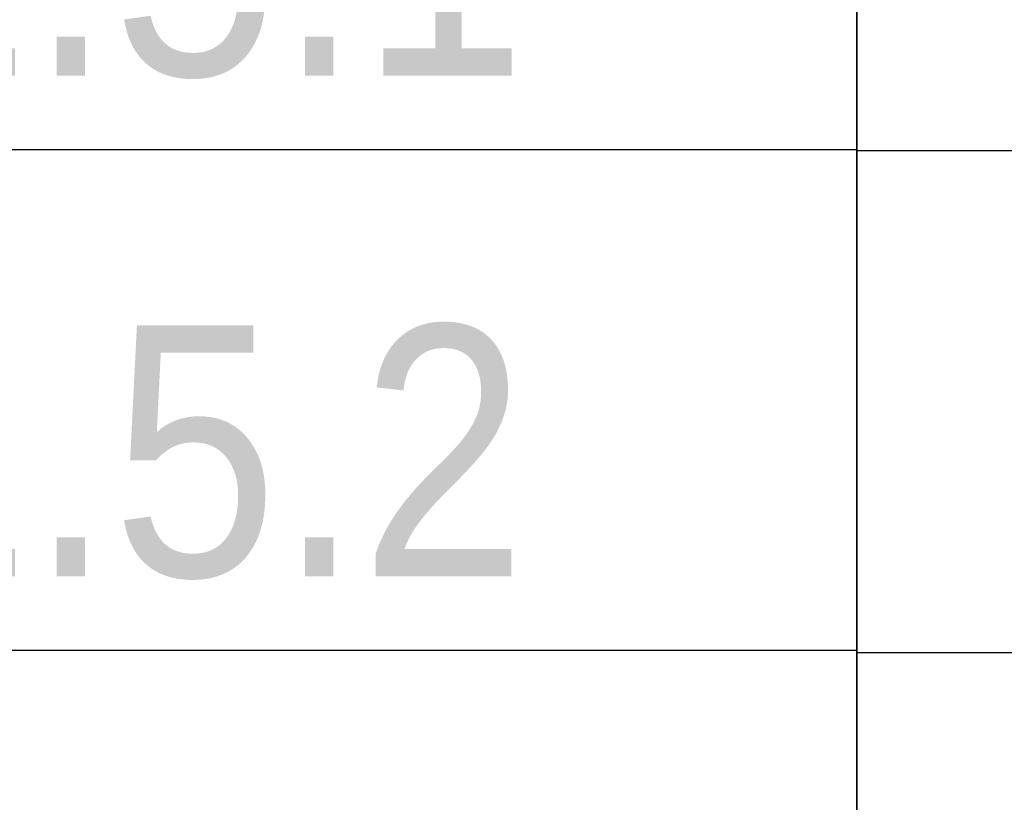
# Model space of a CAD drawing. Header units: millimetres. Extents: x -290 to 116110, y -2975 to 80225.
# Tile 61 of 256: x 10504 to 11486, y 58213 to 58993. Entities that reach past the tile are written whole.
import ezdxf
from ezdxf import colors
from ezdxf.entities.mleader import LeaderData, LeaderLine
from ezdxf.enums import TextEntityAlignment as Align
from ezdxf.math import Vec2, Vec3

# ---------------------------------------------------------------- set-up
doc = ezdxf.new("R2018")
doc.units = ezdxf.units.MM
doc.set_wipeout_variables(frame=1)
doc.layers.add('КИП_выноска', color=6, linetype='Continuous', lineweight=25)
doc.styles.add('Arial', font='arial.ttf', dxfattribs={"width": 0.85, "height": 350})
doc.styles.add('GOST 2.304', font='simplex.shx', dxfattribs={"width": 0.65, "oblique": 15})
doc.styles.get("Standard").update_dxf_attribs({"font": 'arial.ttf'})

# ---------------------------------------------------------------- blocks, each defined once
blk = doc.blocks.new('*U341')
at = {"color": 0, "linetype": 'Continuous', "lineweight": 30, "ltscale": 75, "width": 0.85, "flags": 104}
blk.add_attdef('ПРИМЕЧАНИЕ_1', text='', height=2.5, dxfattribs=at).set_placement((8, 2.6121), align=Align.BOTTOM_CENTER)
at = {"color": 0, "lineweight": 30, "style": 'GOST 2.304', "width": 0.85}
for tag, p in [('ИМЯ_КАБЕЛЯ_2', (8, -8.4984)), ('ИМЯ_КАБЕЛЯ_3', (8, -13.4984)), ('ИМЯ_КАБЕЛЯ_4', (8, -18.4984)), ('ИМЯ_КАБЕЛЯ_5', (8, -23.4984)), ('ИМЯ_КАБЕЛЯ_6', (8, -28.4984)), ('ИМЯ_КАБЕЛЯ_7', (8, -33.4984)), ('ИМЯ_КАБЕЛЯ_8', (8, -38.4984)), ('ИМЯ_КАБЕЛЯ_9', (8, -43.4984))]:
    blk.add_attdef(tag, text='', height=2.5, dxfattribs=at).set_placement(p, align=Align.BOTTOM_CENTER)
at = {"color": 0, "lineweight": 30, "width": 0.85, "flags": 104}
blk.add_attdef('ПРИМЕЧАНИЕ_2', text='', height=2.5, dxfattribs=at).set_placement((8, -8.5285), align=Align.BOTTOM_CENTER)
at = {"linetype": 'Continuous'}
blk.add_wipeout([(0, 1.5016), (16, 1.5016), (16, -3.4984), (0, -3.4984)], dxfattribs=at)
at = {"color": 0, "linetype": 'Continuous'}
blk.add_lwpolyline([(0, -3.4984), (16, -3.4984), (16, 1.5016), (0, 1.5016)], close=True, dxfattribs=at)
at = {"color": 0, "lineweight": 30, "style": 'GOST 2.304', "width": 0.85}
blk.add_attdef('ИМЯ_КАБЕЛЯ_1', text='', height=2.5, dxfattribs=at).set_placement((8, -3.4984), align=Align.BOTTOM_CENTER)
blk = doc.blocks.new('_None')
blk = doc.blocks.new('*U339')
at = {"color": 0, "linetype": 'Continuous', "lineweight": 30, "ltscale": 75, "width": 0.85, "flags": 104}
blk.add_attdef('ПРИМЕЧАНИЕ_1', text='', height=2.5, dxfattribs=at).set_placement((8, 3.6106), align=Align.BOTTOM_CENTER)
at = {"color": 0, "lineweight": 30, "style": 'GOST 2.304', "width": 0.85}
for tag, p in [('ИМЯ_КАБЕЛЯ_2', (8, -7.5)), ('ИМЯ_КАБЕЛЯ_3', (8, -12.5)), ('ИМЯ_КАБЕЛЯ_4', (8, -17.5)), ('ИМЯ_КАБЕЛЯ_5', (8, -22.5)), ('ИМЯ_КАБЕЛЯ_6', (8, -27.5)), ('ИМЯ_КАБЕЛЯ_7', (8, -32.5)), ('ИМЯ_КАБЕЛЯ_8', (8, -37.5)), ('ИМЯ_КАБЕЛЯ_9', (8, -42.5))]:
    blk.add_attdef(tag, text='', height=2.5, dxfattribs=at).set_placement(p, align=Align.BOTTOM_CENTER)
at = {"color": 0, "lineweight": 30, "width": 0.85, "flags": 104}
blk.add_attdef('ПРИМЕЧАНИЕ_2', text='', height=2.5, dxfattribs=at).set_placement((8, -7.5301), align=Align.BOTTOM_CENTER)
at = {"linetype": 'Continuous'}
blk.add_wipeout([(0, 2.5), (16, 2.5), (16, -2.5), (0, -2.5)], dxfattribs=at)
at = {"color": 0}
blk.add_line((0, -2.5), (0, 0), dxfattribs=at)
at = {"color": 0, "linetype": 'Continuous'}
blk.add_lwpolyline([(0, -2.5), (16, -2.5), (16, 2.5), (0, 2.5)], close=True, dxfattribs=at)
at = {"color": 0, "lineweight": 30, "style": 'GOST 2.304', "width": 0.85}
blk.add_attdef('ИМЯ_КАБЕЛЯ_1', text='', height=2.5, dxfattribs=at).set_placement((8, -2.5), align=Align.BOTTOM_CENTER)

msp = doc.modelspace()

# ---------------------------------------------------------------- block references
at = {"layer": 'КИП_выноска'}
ref = msp.add_blockref('*U341', (9738.68, 59212.04), dxfattribs=dict(at, xscale=100, yscale=100, zscale=100))
ref.add_attrib('ИМЯ_КАБЕЛЯ_1', 'LS1.5.1 ', dxfattribs={"layer": '0', "color": 0, "lineweight": 30, "height": 250, "style": 'Arial', "width": 0.85}).set_placement((10538.68, 58862.2), align=Align.BOTTOM_CENTER)
lines = msp.add_mtext('\\W0.8500;', dxfattribs={"layer": '0', "color": 0, "lineweight": 30, "insert": (10538.68, 58359.19), "char_height": 2.5, "attachment_point": 1})
ref.add_attrib('ПРИМЕЧАНИЕ_2', '', (10538.68, 58359.19), dxfattribs={"flags": 104}).embed_mtext(lines)

# ---------------------------------------------------------------- next in the draw order: leaders
ml = msp.add_multileader_mtext('Standard', dxfattribs=at)
ml.set_content('LS1.5.1...LS1.5.4\\PДН1.5.1, ДН1.5.2', color=256, style='Arial')
ml.set_leader_properties(color=256, linetype='ByLayer', lineweight=-1)
ml.set_arrow_properties(name='NONE')
ml.build(insert=Vec2(0, 0))
ml.multileader.update_dxf_attribs({"has_dogleg": 0, "text_left_attachment_type": 6, "text_right_attachment_type": 6, "dogleg_length": 0.5, "arrow_head_size": 300})
ctx = ml.context
ctx.base_point, ctx.char_height, ctx.arrow_head_size, ctx.landing_gap_size, ctx.plane_origin = Vec3(10438, 59882.46), 250, 300, 100, Vec3(10283.83, 57382.1)
ctx.left_attachment, ctx.right_attachment, ctx.text_align_type = 6, 6, 2
notes = []
notes.append((ctx, [(1, (1, 1, 0), (12939.18, 59882.46), (-1, 0), 0.5, [(0, [(15189.38, 58963.65)], 0, [])])]))
ctx.mtext.insert, ctx.mtext.width, ctx.mtext.alignment, ctx.mtext.flow_direction = Vec3(12838.68, 60190.78), 3078.8484, 3, 5
ctx.mtext.has_bg_fill, ctx.mtext.bg_color, ctx.mtext.bg_scale_factor, ctx.mtext.bg_transparency, ctx.mtext.use_window_bg_color = 1, -1027028792, 1.5, 0, 1
for ctx, leaders in notes:
    for number, flags, end, landing, length, lines in leaders:
        leader = LeaderData()
        leader.index, (leader.has_last_leader_line, leader.has_dogleg_vector, leader.attachment_direction) = number, flags
        leader.last_leader_point, leader.dogleg_vector, leader.dogleg_length = Vec3(end), Vec3(landing), length
        for number, points, colour, breaks in lines:
            line = LeaderLine()
            line.index, line.vertices, line.color, line.breaks = number, Vec3.list(points), colors.encode_raw_color(colour), breaks
            leader.lines.append(line)
        ctx.leaders.append(leader)

# ---------------------------------------------------------------- next in the draw order: block references
ref = msp.add_blockref('*U339', (9738.68, 58613.22), dxfattribs=dict(at, xscale=100, yscale=100, zscale=100))
lines = msp.add_mtext('\\W0.8500;', dxfattribs={"layer": '0', "color": 0, "linetype": 'Continuous', "lineweight": 30, "ltscale": 75, "insert": (10538.68, 58974.28), "char_height": 2.5, "attachment_point": 1})
ref.add_attrib('ПРИМЕЧАНИЕ_1', '', (10538.68, 58974.28), dxfattribs={"flags": 104}).embed_mtext(lines)
ref.add_attrib('ИМЯ_КАБЕЛЯ_1', 'LS1.5.2 ', dxfattribs={"layer": '0', "color": 0, "lineweight": 30, "height": 250, "style": 'Arial', "width": 0.85}).set_placement((10538.68, 58363.22), align=Align.BOTTOM_CENTER)

# ---------------------------------------------------------------- next in the draw order: block references
ref = msp.add_blockref('*U339', (9738.68, 58114.25), dxfattribs=dict(at, xscale=100, yscale=100, zscale=100))
lines = msp.add_mtext('\\W0.8500;', dxfattribs={"layer": '0', "color": 0, "linetype": 'Continuous', "lineweight": 30, "ltscale": 75, "insert": (10538.68, 58475.3), "char_height": 2.5, "attachment_point": 1})
ref.add_attrib('ПРИМЕЧАНИЕ_1', '', (10538.68, 58475.3), dxfattribs={"flags": 104}).embed_mtext(lines)

# ---------------------------------------------------------------- next in the draw order: block references
at = {"layer": 'КИП_выноска', "xscale": 100, "yscale": 100, "zscale": 100}
msp.add_blockref('*U339', (11338.68, 58113.22), dxfattribs=at)

# ---------------------------------------------------------------- next in the draw order: block references
msp.add_blockref('*U339', (11338.68, 59111.18), dxfattribs=at)

# ---------------------------------------------------------------- next in the draw order: block references
msp.add_blockref('*U339', (11338.68, 58612.2), dxfattribs=at)

doc.saveas('drawing.dxf')
